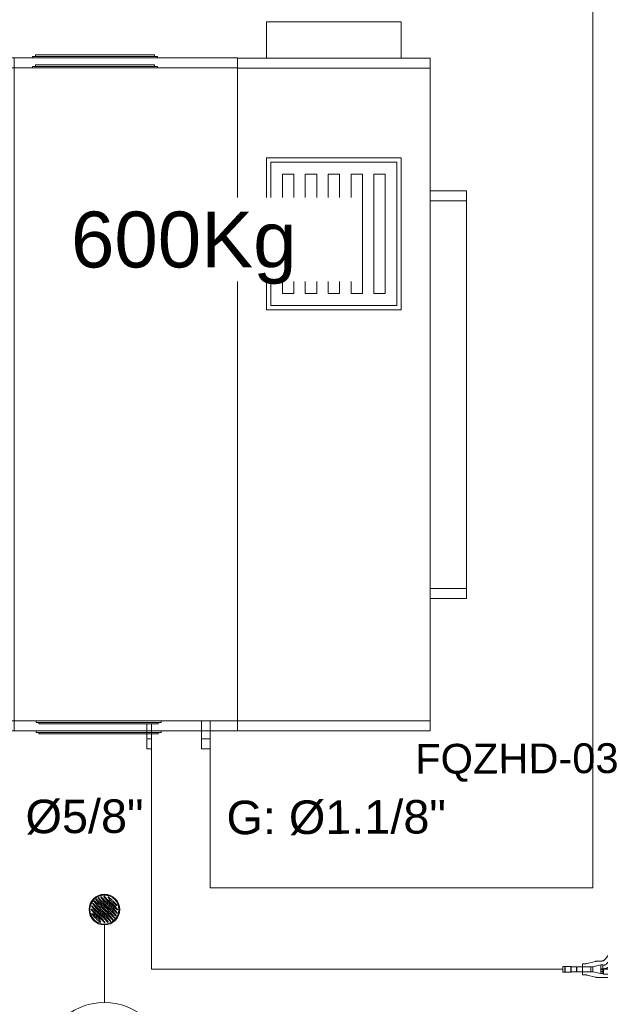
# Model space of a CAD drawing. Header units: metres. Extents: x 2.5 to 41.3, y -72.9 to -49.4.
# Tile 13 of 28: x 37.1 to 39.1, y -62.6 to -59.3. Entities that reach past the tile are written whole.
import ezdxf

# ---------------------------------------------------------------- set-up
doc = ezdxf.new("R2010")
doc.units = ezdxf.units.M
doc.linetypes.add('IMPORT-IMPORT-DASHDOT _2_', pattern=[25.4, 12.7, -6.35, 0, -6.35])
for name, color, linetype, lineweight in [('G-ANNO-TEXT', 7, 'Continuous', 9), ('M-EQPM', 7, 'Continuous', 18), ('P-SANR-FIXT', 7, 'Continuous', 18), ('P-SANR-FIXT-IDEN', 7, 'Continuous', 9)]:
    doc.layers.add(name, color=color, linetype=linetype, lineweight=lineweight)
for name, color, linetype, lineweight, true_color in [('HVAC-RFNT', 30, 'Continuous', 18, 0xff7f00), ('LAJE TÉCNICA -FRIG_dwg', 7, 'Continuous', 18, 0x767676), ('TUB_FRIGO', 30, 'Continuous', 18, 0xff7f00), ('TUB_FRIGO_VRF', 30, 'Continuous', 18, 0xff7f00)]:
    doc.layers.add(name, color=color, linetype=linetype, lineweight=lineweight, true_color=true_color)
doc.styles.add('Arial', font='arial.ttf', dxfattribs={"height": 0.1})
doc.styles.add('Arial_1', font='arial.ttf', dxfattribs={"height": 0.1125})
doc.styles.add('Arial_3', font='arial.ttf', dxfattribs={"height": 0.1875})

# ---------------------------------------------------------------- blocks, each defined once
blk = doc.blocks.new('Família 40DV_Mod_Damper FanCoil - Tp05 40DV 670-1090391-LAJE TÉCNICA - FRIGORÍFICA')
at = {"layer": 'M-EQPM', "color": 1, "true_color": 0xff0000}
for p, q in [((0, -0.646), (0, 0)), ((0, 0), (2.224, 0)), ((2.224, 0), (2.224, -0.646)), ((1.923, -0.0969), (1.413, -0.0969)), ((1.413, -0.0969), (1.413, -0.5491)), ((1.923, -0.5491), (1.923, -0.0969)), ((1.428, -0.5341), (1.428, -0.1119)), ((1.428, -0.1119), (1.908, -0.1119)), ((1.908, -0.1119), (1.908, -0.5341)), ((1.468, -0.1503), (1.468, -0.1887)), ((1.868, -0.1503), (1.468, -0.1503)), ((1.868, -0.1887), (1.868, -0.1503)), ((1.468, -0.1887), (1.868, -0.1887)), ((1.468, -0.227), (1.468, -0.2654)), ((1.868, -0.227), (1.468, -0.227)), ((1.868, -0.2654), (1.868, -0.227)), ((1.468, -0.2654), (1.868, -0.2654)), ((1.468, -0.3038), (1.468, -0.3422)), ((1.868, -0.3038), (1.468, -0.3038)), ((1.868, -0.3422), (1.868, -0.3038)), ((1.468, -0.3422), (1.868, -0.3422)), ((1.468, -0.3806), (1.468, -0.419)), ((1.868, -0.3806), (1.468, -0.3806)), ((1.868, -0.419), (1.868, -0.3806)), ((1.468, -0.419), (1.868, -0.419)), ((1.468, -0.4573), (1.468, -0.4957)), ((1.868, -0.4573), (1.468, -0.4573)), ((1.868, -0.4957), (1.868, -0.4573)), ((1.468, -0.4957), (1.868, -0.4957)), ((1.413, -0.5491), (1.923, -0.5491)), ((1.908, -0.5341), (1.428, -0.5341)), ((2.224, -0.646), (0, -0.646)), ((0.4448, -0.768), (0.4448, -0.646)), ((1.7792, -0.646), (1.7792, -0.768)), ((1.7792, -0.768), (0.4448, -0.768))]:
    blk.add_line(p, q, dxfattribs=at)
blk = doc.blocks.new('Família 40DV_Mod_Troc_Vent FanCoil - Tp05 39DV 670-872645-LAJE TÉCNICA - FRIGORÍFICA')
at = {"layer": 'M-EQPM', "color": 1, "true_color": 0xff0000}
for p, q in [((0.194, 0.81), (0.709, 0.81)), ((0.194, 0.75), (0.194, 0.81)), ((0.709, 0.81), (0.709, 0.75)), ((1.053, 0.81), (1.568, 0.81)), ((1.053, 0.75), (1.053, 0.81)), ((1.568, 0.81), (1.568, 0.75)), ((0, 0), (0, 0.75)), ((0, 0.75), (2.225, 0.75)), ((2.225, 0.75), (2.225, 0)), ((2.445, 0.65), (2.225, 0.65)), ((2.445, 0.65), (2.445, 0.43)), ((2.225, 0.43), (2.445, 0.43)), ((0, -0.75), (0, 0)), ((0, 0), (2.225, 0)), ((2.225, 0), (2.225, -0.75)), ((2.23, -0.0606), (2.225, -0.0606)), ((-0.005, -0.0828), (-0.01, -0.0828)), ((0, -0.0728), (-0.005, -0.0728)), ((2.235, -0.0708), (2.23, -0.0708)), ((-0.06, -0.4451), (-0.06, -0.461)), ((-0.01, -0.4451), (-0.06, -0.4451)), ((-0.06, -0.461), (-0.01, -0.461)), ((-0.01, -0.4828), (-0.005, -0.4828)), ((-0.005, -0.4928), (0, -0.4928)), ((2.225, -0.4806), (2.23, -0.4806)), ((2.23, -0.4708), (2.235, -0.4708)), ((0, -0.6287), (-0.06, -0.6287)), ((-0.06, -0.6287), (-0.06, -0.6573)), ((-0.06, -0.6573), (0, -0.6573)), ((2.225, -0.75), (0, -0.75))]:
    blk.add_line(p, q, dxfattribs=at)
at = {"layer": 'M-EQPM', "color": 1, "true_color": 0xff0000, "flags": 128}
for points in [[(2.23, -0.0606), (2.23, -0.0632), (2.23, -0.0709), (2.23, -0.0835), (2.23, -0.1007), (2.23, -0.1221), (2.23, -0.1472), (2.23, -0.1753), (2.23, -0.2057), (2.23, -0.2378), (2.23, -0.2706), (2.23, -0.3035), (2.23, -0.3355), (2.23, -0.366), (2.23, -0.3941), (2.23, -0.4191), (2.23, -0.4405), (2.23, -0.4577), (2.23, -0.4703), (2.23, -0.478), (2.23, -0.4806)], [(-0.005, -0.4928), (-0.005, -0.4902), (-0.005, -0.4825), (-0.005, -0.4699), (-0.005, -0.4526), (-0.005, -0.4312), (-0.005, -0.4062), (-0.005, -0.3781), (-0.005, -0.3476), (-0.005, -0.3156), (-0.005, -0.2828), (-0.005, -0.2499), (-0.005, -0.2179), (-0.005, -0.1874), (-0.005, -0.1593), (-0.005, -0.1343), (-0.005, -0.1129), (-0.005, -0.0956), (-0.005, -0.083), (-0.005, -0.0753), (-0.005, -0.0728)]]:
    blk.add_lwpolyline(points, dxfattribs=at)
at = {"layer": 'M-EQPM', "color": 1, "true_color": 0xff0000}
for points in [[(-0.01, -0.4828), (-0.01, -0.4828), (-0.01, -0.4814), (-0.01, -0.476), (-0.01, -0.4678), (-0.01, -0.4536), (-0.01, -0.4301), (-0.01, -0.3942), (-0.01, -0.3521), (-0.01, -0.291), (-0.01, -0.2274), (-0.01, -0.1713), (-0.01, -0.1384), (-0.01, -0.1141), (-0.01, -0.0972), (-0.01, -0.0857), (-0.01, -0.0828), (-0.01, -0.0828)], [(2.235, -0.0708), (2.235, -0.0708), (2.235, -0.0721), (2.235, -0.0775), (2.235, -0.0858), (2.235, -0.1), (2.235, -0.1234), (2.235, -0.1594), (2.235, -0.2014), (2.235, -0.2625), (2.235, -0.3262), (2.235, -0.3822), (2.235, -0.4152), (2.235, -0.4394), (2.235, -0.4563), (2.235, -0.4678), (2.235, -0.4708), (2.235, -0.4708)]]:
    blk.add_open_spline(points, degree=3, knots=[0, 0, 0, 0, 0.12083, 0.241661, 0.362491, 0.483322, 0.724983, 0.966644, 1.208305, 1.449966, 1.933288, 2.174949, 2.41661, 2.597855, 2.779101, 2.960347, 3.141593, 3.141593, 3.141593, 3.141593], dxfattribs=at)
blk = doc.blocks.new('Ralo Conico Montado - Caixas e Ralos - Esgoto - MEP - Tigre - Branco c_ grelha branca - 100 x 40-V8-LAJE TÉCNICA - FRIGORÍFICA')
at = {"layer": 'P-SANR-FIXT', "color": 1, "true_color": 0xff0000}
for p, q in [((-0.0268, 0.0343), (-0.0181, 0.0256)), ((-0.0112, 0.0251), (-0.0207, 0.0378)), ((-0.0193, 0.039), (-0.0085, 0.0273)), ((-0.0026, 0.0284), (-0.012, 0.0413)), ((-0.0106, 0.0425), (-0.0013, 0.0325)), ((0, 0.044), (0.0066, 0.0371)), ((0.0107, 0.0332), (0.0336, 0.0139)), ((0.0172, 0.0346), (0.013, 0.0406)), ((0.0145, 0.042), (0.0261, 0.0319)), ((-0.032, -0.0036), (-0.0425, 0.0106)), ((-0.0425, 0.001), (-0.0328, -0.0091)), ((-0.0411, 0.0118), (-0.028, -0.0017)), ((-0.0285, 0.0056), (-0.0392, 0.0193)), ((-0.0376, 0.0207), (-0.0249, 0.0075)), ((-0.025, 0.0151), (-0.0341, 0.0268)), ((-0.0326, 0.0281), (-0.027, 0.0223)), ((-0.031, 0.0007), (-0.031, 0)), ((-0.0257, 0.0297), (-0.0283, 0.033)), ((-0.0187, 0.0018), (0.0036, -0.0169)), ((0.0035, -0.0119), (-0.0129, 0.0024)), ((-0.0126, 0.0086), (0.0025, -0.0044)), ((0.0188, -0.0017), (-0.0035, 0.0169)), ((-0.0034, 0.0119), (0.0131, -0.0024)), ((-0.003, 0.0221), (0.0227, 0.0006)), ((0.0127, -0.0086), (-0.0023, 0.0045)), ((0.0263, 0.0035), (0.0001, 0.0255)), ((0.0032, 0.0283), (0.0303, 0.0055)), ((0.0301, 0.0117), (0.0205, 0.0191)), ((0.0412, -0.0118), (0.0282, 0.0017)), ((0.0297, 0.0284), (0.0412, 0.0161)), ((0.0321, 0.0036), (0.0426, -0.0105)), ((0.0427, -0.0009), (0.0329, 0.0091)), ((0.036, 0.0114), (0.0442, 0.0004)), ((-0.0359, -0.0114), (-0.0441, -0.0004)), ((-0.0296, -0.0284), (-0.0411, -0.0161)), ((-0.0105, -0.0332), (-0.0335, -0.0139)), ((-0.003, -0.0282), (-0.0302, -0.0055)), ((-0.03, -0.0117), (-0.0204, -0.0191)), ((-0.0262, -0.0035), (0.0001, -0.0255)), ((-0.0144, -0.042), (-0.026, -0.0319)), ((0.0031, -0.0221), (-0.0226, -0.0006)), ((0.0107, -0.0424), (0.0014, -0.0325)), ((0.0028, -0.0284), (0.0121, -0.0413)), ((0.0195, -0.039), (0.0086, -0.0273)), ((0.0113, -0.0251), (0.0208, -0.0378)), ((0.0269, -0.0343), (0.0182, -0.0256)), ((0.0377, -0.0207), (0.025, -0.0075)), ((0.0251, -0.0151), (0.0342, -0.0267)), ((0.0258, -0.0296), (0.0284, -0.033)), ((0.0327, -0.0281), (0.0272, -0.0223)), ((0.0286, -0.0056), (0.0393, -0.0193)), ((0.031, -0.0007), (0.031, 0)), ((-0.017, -0.0346), (-0.0128, -0.0406)), ((0.0001, -0.044), (-0.0064, -0.037))]:
    blk.add_line(p, q, dxfattribs=at)
at = {"layer": 'P-SANR-FIXT', "color": 1, "true_color": 0xff0000, "flags": 128}
for points in [[(-0.0288, 0.0116), (-0.0292, 0.0104), (-0.0296, 0.0092), (-0.03, 0.008)], [(-0.0245, 0.0191), (-0.0252, 0.0181), (-0.0259, 0.017), (-0.0261, 0.0167)], [(-0.0183, 0.0251), (-0.0192, 0.0243), (-0.0202, 0.0235)], [(-0.0106, 0.0292), (-0.0118, 0.0287), (-0.0129, 0.0282)], [(0.0002, 0.031), (-0.0009, 0.031), (-0.0021, 0.031), (-0.0034, 0.0308), (-0.0043, 0.0307)], [(0.028, 0.0133), (0.0275, 0.0143), (0.0269, 0.0154), (0.0263, 0.0165), (0.0256, 0.0175), (0.0249, 0.0185), (0.0241, 0.0195), (0.0233, 0.0205), (0.0225, 0.0214), (0.0216, 0.0223), (0.0207, 0.0231), (0.0198, 0.0239), (0.0188, 0.0247), (0.0178, 0.0254), (0.0168, 0.0261), (0.0157, 0.0268), (0.0146, 0.0274), (0.0135, 0.0279), (0.0124, 0.0284), (0.0112, 0.0289), (0.0101, 0.0293), (0.0089, 0.0297)], [(0.031, 0), (0.031, 0.0012), (0.0309, 0.0025), (0.0308, 0.0037), (0.0306, 0.0049)], [(-0.031, 0), (-0.031, -0.0012), (-0.0309, -0.0025), (-0.0308, -0.0037), (-0.0306, -0.0049)], [(-0.0281, -0.0132), (-0.0275, -0.0143), (-0.0269, -0.0154), (-0.0263, -0.0165), (-0.0256, -0.0175), (-0.0249, -0.0185), (-0.0241, -0.0195), (-0.0233, -0.0205), (-0.0225, -0.0214), (-0.0216, -0.0223), (-0.0207, -0.0231), (-0.0198, -0.0239), (-0.0188, -0.0247), (-0.0178, -0.0254), (-0.0168, -0.0261), (-0.0157, -0.0268), (-0.0146, -0.0274), (-0.0135, -0.0279), (-0.0124, -0.0284), (-0.0112, -0.0289), (-0.0101, -0.0293), (-0.0089, -0.0297)], [(0, -0.031), (0.0009, -0.031), (0.0021, -0.031), (0.0034, -0.0308), (0.0044, -0.0307)], [(0.0106, -0.0292), (0.0118, -0.0287), (0.0129, -0.0282)], [(0.0183, -0.0251), (0.0192, -0.0243), (0.0202, -0.0235)], [(0.0245, -0.0191), (0.0252, -0.0181), (0.0259, -0.017)], [(0.0289, -0.0114), (0.0292, -0.0104), (0.0296, -0.0092), (0.03, -0.008)]]:
    blk.add_lwpolyline(points, dxfattribs=at)
at = {"layer": 'P-SANR-FIXT', "color": 1, "true_color": 0xff0000}
for centre, radius, start, end in [((0, 0), 0.0515, 90, 270), ((0, 0), 0.0488, 90, 270), ((0, 0), 0.0486, 360, 180), ((0, 0), 0.045, 129.4752, 131.513), ((-0.0275, 0.0336), 0.000956, 45, 216.7536), ((-0.0275, 0.0336), 0.000956, 130.8768, 188.128), ((-0.0275, 0.0336), 0.000956, 202.4408, 216.7536), ((0, 0), 0.045, 126.3903, 128.2831), ((-0.0275, 0.0336), 0.000956, 45, 102.2512), ((0, 0), 0.045, 117.4737, 118.9986), ((0, 0), 0.045, 117.2131, 118.8487), ((-0.02, 0.0384), 0.00088, 43, 216.7536), ((-0.02, 0.0384), 0.00088, 100.9179, 173.3152), ((-0.02, 0.0384), 0.00088, 187.7947, 216.7536), ((-0.02, 0.0384), 0.00088, 43, 86.4384), ((0, 0), 0.045, 113.9743, 115.4068), ((0, 0), 0.045, 104.1244, 105.8376), ((-0.0113, 0.0418), 0.000921, 43, 216), ((-0.0113, 0.0418), 0.000921, 172.75, 216), ((-0.0113, 0.0418), 0.000921, 57.4167, 158.3333), ((0, 0), 0.0343, 94.4931, 100.694), ((-0.0007, 0.0434), 0.000962, 43, 215.4513), ((-0.0007, 0.0434), 0.000962, 143.5966, 215.4513), ((0.4407, 0.3577), 0.5428, 215.4513, 216.5417), ((-0.0007, 0.0434), 0.000962, 57.3709, 129.2256), ((0, 0), 0.045, 90, 91.4909), ((0, 0), 0.045, 90, 91.4506), ((0, 0), 0.0515, 270, 90), ((0, 0), 0.0488, 270, 90), ((0.0466, 0.0656), 0.0523, 216.5417, 226.3633), ((0, 0), 0.0343, 68.4511, 80.3431), ((0.0403, 0.0685), 0.0461, 223, 230), ((0, 0), 0.045, 71.2587, 73.4463), ((0.0138, 0.0412), 0.00104, 49, 215), ((0.0138, 0.0412), 0.00104, 62.8333, 159.6667), ((0.0138, 0.0412), 0.00104, 173.5, 215), ((0, 0), 0.045, 72.023, 73.3882), ((0.0407, 0.0511), 0.0288, 215, 235), ((0, 0), 0.0486, 180, 360), ((0, 0), 0.045, 178.7914, 180.4489), ((-0.0433, 0.0002), 0.00103, 44, 216.7536), ((-0.0433, 0.0002), 0.00103, 144.7729, 202.3575), ((-0.0433, 0.0002), 0.00103, 44, 130.3768), ((0, 0), 0.045, 164.2365, 165.8404), ((-0.0418, 0.0111), 0.000944, 44, 216.7536), ((-0.0418, 0.0111), 0.000944, 115.9807, 202.3575), ((-0.0418, 0.0111), 0.000944, 44, 101.5845), ((0, 0), 0.045, 150.938, 152.9112), ((0, 0), 0.045, 150.922, 152.8078), ((-0.0383, 0.0199), 0.00107, 44, 218), ((-0.0383, 0.0199), 0.00107, 102, 174.5), ((-0.0383, 0.0199), 0.00107, 189, 218), ((-0.0383, 0.0199), 0.00107, 44, 87.5), ((0, 0), 0.045, 141.7337, 143.3335), ((0, 0), 0.045, 138.1769, 140.0621), ((-0.0333, 0.0274), 0.000994, 44, 218), ((-0.0333, 0.0274), 0.000994, 87.5, 218), ((0, 0), 0.0343, 172.9387, 180), ((-0.0333, 0.0274), 0.000994, 44, 73), ((0, 0), 0.0343, 155.8578, 161.8556), ((0, 0), 0.031, 177.7681, 180), ((0, 0), 0.031, 158.299, 165), ((0.0037, 0.0307), 0.0408, 218, 230), ((0, 0), 0.0343, 140.6037, 145.7006), ((0.1376, 0.1813), 0.2289, 224, 229), ((0.1034, 0.1261), 0.1612, 216.7536, 229), ((0.047, 0.0714), 0.0913, 218, 229), ((0.0333, 0.0636), 0.0808, 224, 230), ((0, 0), 0.0343, 126.0718, 131.0997), ((0, 0), 0.031, 125.1101, 131.2366), ((0.186, 0.2297), 0.2887, 225, 229), ((0, 0), 0.017, 144.8011, 161.3287), ((0, 0), 0.0343, 111.5716, 116.4916), ((0, 0), 0.0158, 145.3335, 163.2948), ((0, 0), 0.031, 110.9318, 115.3854), ((0.0279, 0.0543), 0.0488, 216.7536, 230), ((0, 0), 0.017, 115.2106, 130.5562), ((0, 0), 0.0158, 113.3596, 130.148), ((0.0369, 0.0696), 0.062, 223, 230), ((0, 0), 0.031, 90, 97.7662), ((0, 0), 0.017, 77.6672, 100.832), ((0.0105, 0.0379), 0.0162, 216, 230), ((0, 0), 0.0158, 68.6441, 96.7896), ((0.0355, 0.0668), 0.0503, 223, 230), ((0.1031, 0.1248), 0.1341, 226.3633, 232), ((0, 0), 0.031, 38.0291, 69.0682), ((0, 0), 0.0158, 3.0736, 30), ((0, 0), 0.017, 360, 22.742), ((-0.0036, -0.0307), 0.0408, 38, 50), ((-0.0314, -0.0519), 0.0969, 43.1036, 55), ((-0.0056, -0.0046), 0.0483, 43, 49), ((0, 0), 0.031, 26.1021, 32.8345), ((0.0108, -0.015), 0.0241, 44, 50), ((0, 0), 0.0343, 15.109, 30), ((0.0133, -0.0098), 0.0273, 44, 52), ((0.023, -0.0031), 0.0113, 36.7536, 50), ((0, 0), 0.031, 0, 10.2719), ((0.024, 0.0024), 0.015, 36.7536, 50), ((0.0403, 0.0152), 0.00124, 223.1036, 43), ((0.0403, 0.0152), 0.00124, 223.1036, 268.0777), ((0.0403, 0.0152), 0.00124, 283.0691, 13.0173), ((0.0403, 0.0152), 0.00124, 28.0086, 43), ((0, 0), 0.045, 17.9493, 21.53), ((0, 0), 0.045, 17.6173, 20.3813), ((0.0434, -0.0002), 0.00103, 224, 36.7536), ((0.0434, -0.0002), 0.00103, 324.7729, 22.3575), ((0, 0), 0.045, 358.7742, 0.4757), ((0, 0), 0.045, 197.5759, 200.2508), ((0, 0), 0.045, 197.9041, 200), ((-0.0402, -0.0152), 0.00124, 43.1036, 223), ((-0.0402, -0.0152), 0.00124, 103.0691, 193.0173), ((-0.0402, -0.0152), 0.00124, 208.0086, 223), ((-0.0402, -0.0152), 0.00124, 43.1036, 88.0777), ((0.0315, 0.0519), 0.0969, 223.1036, 235), ((-0.0238, -0.0024), 0.015, 216.7536, 230), ((0, 0), 0.0343, 195, 209.8035), ((-0.0132, 0.0098), 0.0273, 224, 232), ((-0.0229, 0.0032), 0.0113, 216.7536, 230), ((0, 0), 0.031, 180, 189.9753), ((0.0057, 0.0046), 0.0483, 223, 229), ((-0.0107, 0.015), 0.0241, 224, 230), ((0, 0), 0.031, 205.7953, 213.22), ((0, 0), 0.031, 218.0291, 249.0682), ((-0.0406, -0.0511), 0.0288, 35, 55), ((-0.103, -0.1248), 0.1341, 46.3633, 52), ((0, 0), 0.017, 180, 202.1237), ((0, 0), 0.0158, 182.619, 210), ((0, 0), 0.0343, 248.9224, 261.216), ((-0.0465, -0.0656), 0.0523, 36.5417, 46.3633), ((0, 0), 0.0158, 248.0434, 277.2062), ((0, 0), 0.017, 258.1986, 281.2245), ((-0.0353, -0.0667), 0.0503, 43, 50), ((0, 0), 0.031, 270, 277.9828), ((-0.0104, -0.0379), 0.0162, 36, 50), ((-0.1033, -0.1261), 0.1612, 36.7536, 49), ((-0.0368, -0.0696), 0.062, 43, 50), ((-0.1859, -0.2297), 0.2887, 45, 49), ((-0.0278, -0.0543), 0.0488, 36.7536, 50), ((0, 0), 0.0158, 293.7116, 310.4799), ((0, 0), 0.017, 295.5379, 310.8648), ((0, 0), 0.031, 290.9318, 295.5802), ((-0.1375, -0.1813), 0.2289, 44, 49), ((0, 0), 0.0343, 291.7405, 296.6678), ((-0.0469, -0.0714), 0.0913, 38, 49), ((0, 0), 0.0158, 325.6536, 343.6453), ((0, 0), 0.017, 325.0988, 341.6546), ((0, 0), 0.031, 305.2793, 311.419), ((-0.0331, -0.0636), 0.0808, 44, 50), ((0, 0), 0.0343, 306.2268, 311.2647), ((0, 0), 0.0343, 320.758, 325.8745), ((0.0276, -0.0336), 0.000956, 225, 36.7536), ((0.0276, -0.0336), 0.000956, 22.4408, 36.7536), ((0, 0), 0.031, 338.487, 345), ((0, 0), 0.031, 357.9884, 0), ((0, 0), 0.0343, 336.0278, 342.0491), ((0.0334, -0.0274), 0.000994, 224, 38), ((0.0334, -0.0274), 0.000994, 224, 253), ((0.0334, -0.0274), 0.000994, 267.5, 325.5), ((0, 0), 0.045, 318.3261, 320.0609), ((0, 0), 0.0343, 353.138, 0), ((0.0334, -0.0274), 0.000994, 340, 38), ((0, 0), 0.045, 321.1965, 323.2803), ((0, 0), 0.045, 321.9517, 323.7414), ((0.0385, -0.0199), 0.00107, 224, 38), ((0.0385, -0.0199), 0.00107, 224, 267.5), ((0.0385, -0.0199), 0.00107, 282, 354.5), ((0.0385, -0.0199), 0.00107, 9, 38), ((0, 0), 0.045, 331.0323, 333.0727), ((0, 0), 0.045, 331.0119, 332.9574), ((0.0419, -0.0111), 0.000944, 224, 36.7536), ((0.0419, -0.0111), 0.000944, 224, 281.5845), ((0.0419, -0.0111), 0.000944, 295.9807, 22.3575), ((0.0434, -0.0002), 0.00103, 224, 310.3768), ((0, 0), 0.045, 345, 345.3393), ((-0.0137, -0.0412), 0.00104, 229, 35), ((0, 0), 0.045, 251.444, 253.5671), ((-0.0137, -0.0412), 0.00104, 242.8333, 339.6667), ((0, 0), 0.045, 252.0227, 253.5075), ((-0.0137, -0.0412), 0.00104, 353.5, 35), ((-0.0402, -0.0685), 0.0461, 43, 50), ((-0.4406, -0.3576), 0.5428, 35.4513, 36.5417), ((0.0008, -0.0434), 0.000962, 223, 35.4513), ((0.0008, -0.0434), 0.000962, 223, 309.2256), ((0, 0), 0.045, 270.0729, 271.6158), ((0, 0), 0.045, 270.0736, 271.6563), ((0.0008, -0.0434), 0.000962, 323.5966, 35.4513), ((0, 0), 0.0343, 274.6874, 279.6569), ((0.0114, -0.0418), 0.000921, 223, 36), ((0.0114, -0.0418), 0.000921, 237.4167, 36), ((0, 0), 0.045, 284.2548, 285.9709), ((0.0201, -0.0384), 0.00088, 223, 36.7536), ((0.0201, -0.0384), 0.00088, 223, 237.4795), ((0.0201, -0.0384), 0.00088, 251.9589, 266.4384), ((0.0201, -0.0384), 0.00088, 280.9179, 353.3152), ((0, 0), 0.045, 297.314, 298.9585), ((0.0201, -0.0384), 0.00088, 7.7947, 36.7536), ((0, 0), 0.045, 306.5962, 308.5558), ((0.0276, -0.0336), 0.000956, 225, 282.2512), ((0.0276, -0.0336), 0.000956, 310.8768, 8.128), ((0, 0), 0.045, 309.493, 311.5596)]:
    blk.add_arc(centre, radius, start, end, dxfattribs=at)
blk = doc.blocks.new('LAJE TÉCNICA -FRIG_dwg_Família 40DV_Mod_Damper FanCoil - Tp05 40DV 670-701751-LAJE TÉCNICA -FRIG-1155275-LAJE TÉCNICA - FRIGORÍFICA')
at = {"layer": 'M-EQPM', "color": 1, "true_color": 0xff0000, "flags": 128}
blk.add_lwpolyline([(0, -0.646), (0, 0), (2.224, 0), (2.224, -0.646)], close=True, dxfattribs=at)
for points in [[(2.224, -0.0969), (2.346, -0.0969), (2.346, -0.5491), (2.224, -0.5491)], [(1.7792, -0.646), (1.7792, -0.768), (0.4448, -0.768), (0.4448, -0.646)]]:
    blk.add_lwpolyline(points, dxfattribs=at)
blk = doc.blocks.new('LAJE TÉCNICA -FRIG_dwg_Família 40DV_Mod_Troc_Vent FanCoil - Tp05 39DV 670-872645-LAJE TÉCNICA -FRIG-1155276-LAJE TÉCNICA - FRIGORÍFICA')
at = {"layer": 'M-EQPM', "color": 1, "true_color": 0xff0000}
for p, q in [((0, 0), (2.225, 0)), ((-0.005, -0.0828), (-0.01, -0.0828)), ((2.235, -0.0708), (2.23, -0.0708)), ((-0.01, -0.4828), (-0.005, -0.4828)), ((2.23, -0.4708), (2.235, -0.4708))]:
    blk.add_line(p, q, dxfattribs=at)
at = {"layer": 'M-EQPM', "color": 1, "true_color": 0xff0000, "flags": 128}
for points in [[(0.194, 0.75), (0.194, 0.81), (0.709, 0.81), (0.709, 0.75)], [(1.053, 0.75), (1.053, 0.81), (1.568, 0.81), (1.568, 0.75)], [(2.225, 0.65), (2.445, 0.65), (2.445, 0.43), (2.225, 0.43)], [(2.225, -0.4806), (2.23, -0.4806), (2.23, -0.478), (2.23, -0.4703), (2.23, -0.4577), (2.23, -0.4405), (2.23, -0.4191), (2.23, -0.3941), (2.23, -0.366), (2.23, -0.3355), (2.23, -0.3035), (2.23, -0.2706), (2.23, -0.2378), (2.23, -0.2057), (2.23, -0.1753), (2.23, -0.1472), (2.23, -0.1221), (2.23, -0.1007), (2.23, -0.0835), (2.23, -0.0709), (2.23, -0.0632), (2.23, -0.0606), (2.225, -0.0606)], [(0, -0.0728), (-0.005, -0.0728), (-0.005, -0.0753), (-0.005, -0.083), (-0.005, -0.0956), (-0.005, -0.1129), (-0.005, -0.1343), (-0.005, -0.1593), (-0.005, -0.1874), (-0.005, -0.2179), (-0.005, -0.2499), (-0.005, -0.2828), (-0.005, -0.3156), (-0.005, -0.3476), (-0.005, -0.3781), (-0.005, -0.4062), (-0.005, -0.4312), (-0.005, -0.4526), (-0.005, -0.4699), (-0.005, -0.4825), (-0.005, -0.4902), (-0.005, -0.4928), (0, -0.4928)], [(-0.01, -0.4451), (-0.06, -0.4451), (-0.06, -0.461), (-0.01, -0.461)], [(0, -0.6287), (-0.06, -0.6287), (-0.06, -0.6573), (0, -0.6573)]]:
    blk.add_lwpolyline(points, dxfattribs=at)
blk.add_lwpolyline([(0, -0.75), (0, 0), (0, 0.75), (2.225, 0.75), (2.225, 0), (2.225, -0.75)], close=True, dxfattribs=at)
at = {"layer": 'M-EQPM', "color": 1, "true_color": 0xff0000}
for points in [[(-0.01, -0.4828), (-0.01, -0.4828), (-0.01, -0.4814), (-0.01, -0.476), (-0.01, -0.4678), (-0.01, -0.4536), (-0.01, -0.4301), (-0.01, -0.3942), (-0.01, -0.3521), (-0.01, -0.291), (-0.01, -0.2274), (-0.01, -0.1713), (-0.01, -0.1384), (-0.01, -0.1141), (-0.01, -0.0972), (-0.01, -0.0857), (-0.01, -0.0828), (-0.01, -0.0828)], [(2.235, -0.0708), (2.235, -0.0708), (2.235, -0.0721), (2.235, -0.0775), (2.235, -0.0858), (2.235, -0.1), (2.235, -0.1234), (2.235, -0.1594), (2.235, -0.2014), (2.235, -0.2625), (2.235, -0.3262), (2.235, -0.3822), (2.235, -0.4152), (2.235, -0.4394), (2.235, -0.4563), (2.235, -0.4678), (2.235, -0.4708), (2.235, -0.4708)]]:
    blk.add_open_spline(points, degree=3, knots=[0, 0, 0, 0, 0.12083, 0.241661, 0.362491, 0.483322, 0.724983, 0.966644, 1.208305, 1.449966, 1.933288, 2.174949, 2.41661, 2.597855, 2.779101, 2.960347, 3.141593, 3.141593, 3.141593, 3.141593], dxfattribs=at)
blk = doc.blocks.new('LAJE TÉCNICA -FRIG_dwg_HVAC_CENTRO DE EVENTOS JCF_01 - 19 - REDE FRIGORÍFICA - LAJE TÉCNICA_dwg_A$C6C196F98-3651875-LAJE TÉCNICA - FRIGORÍFICA-1155279-LAJE TÉCNICA - FRIGORÍFICA')
at = {"layer": 'HVAC-RFNT'}
for p, q in [((-0.4352, 0.0756), (-0.4352, 0.0585)), ((-0.3936, 0.0566), (-0.3936, 0.0775)), ((-0.358, 0.0566), (-0.358, 0.0775)), ((-0.4485, 0.0013), (-0.4485, -0.0259)), ((-0.4125, -0.0259), (-0.4125, 0.0013)), ((-0.2178, -0.0252), (-0.2178, 0.0002)), ((-0.2038, 0.0021), (-0.2038, 0.0229)), ((-0.2038, 0.0028), (-0.2038, 0.0218)), ((-0.161, 0.0127), (-0.161, -0.0127)), ((-0.0735, -0.0134), (-0.0735, 0.0138)), ((-0.0436, -0.0146), (-0.0436, 0.0146)), ((-0.0106, -0.0157), (-0.0106, 0.0157)), ((-0.4902, -0.0017), (-0.4902, -0.0229)), ((-0.2155, -0.0218), (-0.2155, -0.0028)), ((-0.2136, -0.0017), (-0.2038, -0.0017)), ((-0.0754, -0.0127), (-0.1492, -0.0127))]:
    blk.add_line(p, q, dxfattribs=at)
at = {"layer": 'HVAC-RFNT', "color": 251, "true_color": 0x656565}
blk.add_line((-0.3167, -0.0434), (-0.1811, -0.0434), dxfattribs=at)
at = {"layer": 'HVAC-RFNT', "linetype": 'IMPORT-IMPORT-DASHDOT _2_'}
blk.add_line((-0.2136, -0.0123), (-0.2038, -0.0123), dxfattribs=at)
at = {"layer": 'HVAC-RFNT', "flags": 128}
for points in [[(-0.4375, 0.0597), (-0.4455, 0.0597), (-0.4455, 0.0748), (-0.4375, 0.0748)], [(-0.3959, 0.0756), (-0.4364, 0.0756), (-0.4375, 0.0748), (-0.4375, 0.0597), (-0.4364, 0.0585), (-0.3959, 0.0585), (-0.3959, 0.0756), (-0.3947, 0.0775), (-0.3568, 0.0775), (-0.3561, 0.0767)], [(-0.2136, 0.0028), (-0.2186, 0.0028), (-0.2208, 0.0028), (-0.2227, 0.0032), (-0.2246, 0.0036), (-0.2269, 0.004), (-0.2288, 0.0044), (-0.2307, 0.0047), (-0.2326, 0.0055), (-0.2345, 0.0063), (-0.236, 0.007), (-0.2379, 0.0081), (-0.2398, 0.0089), (-0.2413, 0.01), (-0.2428, 0.0112), (-0.2447, 0.0127), (-0.2458, 0.0138), (-0.2474, 0.0153), (-0.2815, 0.0513), (-0.283, 0.0525), (-0.2845, 0.054), (-0.2864, 0.0551), (-0.2883, 0.0559), (-0.2902, 0.0566), (-0.2921, 0.0574), (-0.2943, 0.0574), (-0.2962, 0.0578), (-0.3561, 0.0578), (-0.3568, 0.0566), (-0.3947, 0.0566), (-0.3959, 0.0585)], [(-0.3561, 0.0578), (-0.3561, 0.0767), (-0.2962, 0.0767), (-0.2943, 0.0767), (-0.2921, 0.0763), (-0.2902, 0.0763), (-0.2883, 0.076), (-0.2864, 0.0752), (-0.2845, 0.0748), (-0.2826, 0.0741), (-0.2807, 0.0733), (-0.2788, 0.0725), (-0.2769, 0.0718), (-0.2754, 0.0706), (-0.2735, 0.0695), (-0.272, 0.0684), (-0.2705, 0.0669), (-0.269, 0.0657), (-0.2674, 0.0642), (-0.2337, 0.0286), (-0.2322, 0.0271), (-0.2303, 0.0256), (-0.2288, 0.0244), (-0.2269, 0.0237), (-0.225, 0.0229), (-0.2227, 0.0225), (-0.2208, 0.0222), (-0.2186, 0.0218), (-0.2136, 0.0218)], [(-0.2136, -0.0028), (-0.2155, -0.0028), (-0.2167, 0.0002), (-0.4106, 0.0002), (-0.4118, 0.0013), (-0.4493, 0.0013), (-0.4504, -0.0017)], [(-0.2136, -0.0218), (-0.2155, -0.0218), (-0.2167, -0.0252), (-0.4106, -0.0252), (-0.4106, 0.0002)], [(-0.2136, 0.0021), (-0.2038, 0.0021), (-0.2023, 0.0013), (-0.2019, 0.0002), (-0.2023, -0.0013), (-0.2038, -0.0017), (-0.2038, -0.0229), (-0.161, -0.0138), (-0.161, 0.0138), (-0.2038, 0.0229), (-0.2136, 0.0229), (-0.2136, -0.0229), (-0.2038, -0.0229)], [(-0.161, -0.0138), (-0.1492, -0.0138), (-0.1492, 0.0138), (-0.161, 0.0138)], [(-0.1492, 0.0127), (-0.0754, 0.0127), (-0.0746, 0.0138), (-0.0455, 0.0138), (-0.0455, -0.0134)], [(-0.0455, 0.0138), (-0.0447, 0.0146), (-0.0129, 0.0146), (-0.0129, -0.0146), (-0.0447, -0.0146), (-0.0455, -0.0134), (-0.0746, -0.0134), (-0.0754, -0.0127), (-0.0754, 0.0127)], [(-0.0129, 0.0146), (-0.0117, 0.0157), (0, 0.0157), (0, -0.0157), (-0.0117, -0.0157), (-0.0129, -0.0146)], [(-0.4921, -0.0036), (-0.5, -0.0036), (-0.5, -0.0214), (-0.4921, -0.0214), (-0.4913, -0.0229), (-0.4504, -0.0229), (-0.4493, -0.0259), (-0.4118, -0.0259), (-0.4106, -0.0252)], [(-0.4504, -0.0229), (-0.4504, -0.0017), (-0.4913, -0.0017), (-0.4921, -0.0036), (-0.4921, -0.0214)]]:
    blk.add_lwpolyline(points, dxfattribs=at)
at = {"layer": 'HVAC-RFNT', "color": 251, "linetype": 'IMPORT-IMPORT-DASHDOT _2_', "true_color": 0x656565, "flags": 128}
blk.add_lwpolyline([(-0.1811, -0.0434), (-0.1792, -0.043), (-0.1773, -0.043), (-0.1758, -0.0426), (-0.1739, -0.0422), (-0.1296, -0.0309), (-0.1277, -0.0305), (-0.1258, -0.0301), (-0.1239, -0.0297), (-0.122, -0.0297), (-0.1057, -0.0297), (-0.1057, 0.0297), (-0.122, 0.0297), (-0.1239, 0.0297), (-0.1258, 0.0301), (-0.1277, 0.0305), (-0.1296, 0.0309), (-0.1739, 0.0422), (-0.1758, 0.0426), (-0.1773, 0.043), (-0.1792, 0.0434), (-0.1811, 0.0434), (-0.2038, 0.0434), (-0.2053, 0.0434), (-0.2072, 0.0434), (-0.2087, 0.0438), (-0.2106, 0.0441), (-0.2121, 0.0445), (-0.2136, 0.0449), (-0.2155, 0.0456), (-0.2171, 0.0464), (-0.2186, 0.0472), (-0.2201, 0.0483), (-0.2212, 0.0491), (-0.2227, 0.0502), (-0.2239, 0.0513), (-0.225, 0.0525), (-0.2265, 0.054), (-0.2273, 0.0551), (-0.2398, 0.0714), (-0.2409, 0.0729), (-0.2417, 0.0741), (-0.2428, 0.0752), (-0.244, 0.0763), (-0.2451, 0.0775), (-0.2462, 0.079), (-0.2477, 0.0797), (-0.2489, 0.0809), (-0.25, 0.082), (-0.2515, 0.0831), (-0.2527, 0.0839), (-0.2542, 0.0847), (-0.2553, 0.0858), (-0.2568, 0.0866), (-0.2583, 0.0873), (-0.2599, 0.0881), (-0.261, 0.0888), (-0.2625, 0.0896), (-0.264, 0.09), (-0.2655, 0.0907), (-0.2671, 0.0911), (-0.2686, 0.0915), (-0.2705, 0.0922), (-0.272, 0.0926), (-0.2735, 0.093), (-0.275, 0.093), (-0.2769, 0.0934), (-0.2784, 0.0938), (-0.2799, 0.0938), (-0.2818, 0.0938), (-0.2833, 0.0941), (-0.2849, 0.0941), (-0.3167, 0.0941), (-0.3167, 0.0403), (-0.3046, 0.0403), (-0.3034, 0.0403), (-0.3027, 0.04), (-0.3004, 0.0396), (-0.2985, 0.0384), (-0.297, 0.0369), (-0.2955, 0.0354), (-0.2947, 0.0335), (-0.294, 0.0316), (-0.294, 0.0305), (-0.294, 0.0294), (-0.294, 0.0282), (-0.294, 0.0271), (-0.2947, 0.0252), (-0.2955, 0.0233), (-0.297, 0.0218), (-0.2985, 0.0203), (-0.3004, 0.0191), (-0.3027, 0.0188), (-0.3034, 0.0184), (-0.3046, 0.0184), (-0.3167, 0.0184), (-0.3167, -0.0434)], dxfattribs=at)
blk = doc.blocks.new('LAJE TÉCNICA -FRIG_dwg-1114779-LAJE TÉCNICA - FRIGORÍFICA')
at = {"layer": 'TUB_FRIGO', "color": 5, "true_color": 0x0000ff, "flags": 128}
blk.add_lwpolyline([(14.8286, 10.5902), (14.1524, 10.5902), (14.1524, 4.836), (17.4963, 4.836), (17.4963, 0.8039), (16.2112, 0.8039), (16.2112, 1.2929)], dxfattribs=at)
at = {"layer": 'TUB_FRIGO', "flags": 128}
blk.add_lwpolyline([(17.3954, 0.5305), (16.0149, 0.5305), (16.0149, 1.3039)], dxfattribs=at)
for name, p, rotation in [('LAJE TÉCNICA -FRIG_dwg_Família 40DV_Mod_Troc_Vent FanCoil - Tp05 39DV 670-872645-LAJE TÉCNICA -FRIG-1155276-LAJE TÉCNICA - FRIGORÍFICA', (15.5539, 1.3639), 89.9999999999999), ('LAJE TÉCNICA -FRIG_dwg_Família 40DV_Mod_Damper FanCoil - Tp05 40DV 670-701751-LAJE TÉCNICA -FRIG-1155275-LAJE TÉCNICA - FRIGORÍFICA', (16.3039, 1.3639), 89.9999999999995)]:
    blk.add_blockref(name, p, dxfattribs=dict(rotation=rotation))
at = {"extrusion": (0, 0, -1), "xscale": 0.6310854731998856, "yscale": 0.6310854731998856, "zscale": -0.6310854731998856}
blk.add_blockref('LAJE TÉCNICA -FRIG_dwg_HVAC_CENTRO DE EVENTOS JCF_01 - 19 - REDE FRIGORÍFICA - LAJE TÉCNICA_dwg_A$C6C196F98-3651875-LAJE TÉCNICA - FRIGORÍFICA-1155279-LAJE TÉCNICA - FRIGORÍFICA', (-17.3954, 0.5305), dxfattribs=at)
at = {"layer": 'TUB_FRIGO', "color": 7, "insert": (17.2414, 1.2878), "char_height": 0.1, "width": 0.814133, "attachment_point": 2, "rotation": 0.2292, "line_spacing_factor": 0.941778, "style": 'Arial'}
blk.add_mtext('FQZHD-03', dxfattribs=at)
at = {"layer": 'TUB_FRIGO_VRF', "color": 7, "char_height": 0.1125, "attachment_point": 1, "rotation": 0.2292, "line_spacing_factor": 0.941778, "style": 'Arial_1'}
for s, insert, width in [('L: Ø5/8"', (15.4167, 1.0987), 0.683149), ('G: Ø1.1/8"', (16.2662, 1.096), 0.881482)]:
    blk.add_mtext(s, dxfattribs=dict(at, insert=insert, width=width))
blk = doc.blocks.new('M_Identificador de peça hidrossanitária_V2_BTS - Em caixas-890986-LAJE TÉCNICA - FRIGORÍFICA')
at = {"layer": 'P-SANR-FIXT-IDEN'}
blk.add_circle((0, 0), 0.0028, dxfattribs=at)
for start, end in [(360, 180), (180, 360)]:
    blk.add_arc((0, 0), 0.0028, start, end, dxfattribs=at)

msp = doc.modelspace()

# ---------------------------------------------------------------- linework, layer by layer
at = {"layer": 'P-SANR-FIXT-IDEN'}
msp.add_line((37.4114, -62.3358), (37.4114, -62.5961), dxfattribs=at)

# ---------------------------------------------------------------- block references
at = {"layer": 'LAJE TÉCNICA -FRIG_dwg', "color": 7}
msp.add_blockref('LAJE TÉCNICA -FRIG_dwg-1114779-LAJE TÉCNICA - FRIGORÍFICA', (21.555, -63.0153), dxfattribs=at)
at = {"layer": 'M-EQPM', "color": 1, "true_color": 0xff0000}
for name, p, rotation in [('Família 40DV_Mod_Troc_Vent FanCoil - Tp05 39DV 670-872645-LAJE TÉCNICA - FRIGORÍFICA', (37.1089, -61.6848), 89.9999999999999), ('Família 40DV_Mod_Damper FanCoil - Tp05 40DV 670-1090391-LAJE TÉCNICA - FRIGORÍFICA', (37.8589, -61.6848), 89.9999999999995)]:
    msp.add_blockref(name, p, dxfattribs=dict(at, rotation=rotation))
at = {"layer": 'P-SANR-FIXT', "color": 1, "true_color": 0xff0000}
msp.add_blockref('Ralo Conico Montado - Caixas e Ralos - Esgoto - MEP - Tigre - Branco c_ grelha branca - 100 x 40-V8-LAJE TÉCNICA - FRIGORÍFICA', (37.4114, -62.2843), dxfattribs=at)
at = {"layer": 'P-SANR-FIXT-IDEN', "xscale": 74.99999999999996, "yscale": 74.99999999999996, "zscale": 74.99999999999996}
msp.add_blockref('M_Identificador de peça hidrossanitária_V2_BTS - Em caixas-890986-LAJE TÉCNICA - FRIGORÍFICA', (37.4114, -62.8061), dxfattribs=at)

# ---------------------------------------------------------------- next in the draw order: texts
at = {"layer": 'G-ANNO-TEXT', "insert": (37.2993, -59.9422), "char_height": 0.1875, "width": 0.913924, "attachment_point": 1, "style": 'Arial_3', "bg_fill": 3, "box_fill_scale": 1.25, "bg_fill_color": 256, "bg_fill_true_color": 13158600, "bg_fill_transparency": 0}
msp.add_mtext('600Kg', dxfattribs=at)

doc.saveas('drawing.dxf')
